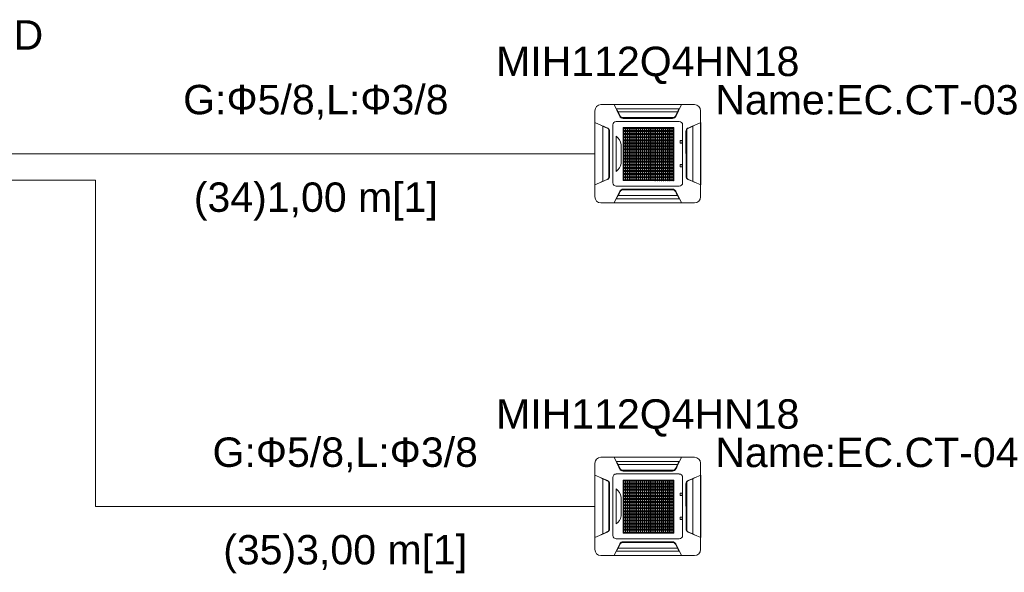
# Model space of a CAD drawing. Header units: millimetres. Extents: x -8164 to 22692, y -23804 to 1096.
# Tile 8 of 17: x 14542 to 17894, y -23804 to -21924. Entities that reach past the tile are written whole.
import ezdxf

# ---------------------------------------------------------------- set-up
doc = ezdxf.new("R2010")
doc.units = ezdxf.units.MM
for name, color, linetype, lineweight in [('CONDENSADORA_PAVIMENTO_TÉRREO_dwg', 8, 'Continuous', 18), ('EQUIPMENT', 7, 'Continuous', 18), ('PIPE_VRF', 7, 'Continuous', 18)]:
    doc.layers.add(name, color=color, linetype=linetype, lineweight=lineweight)
doc.styles.add('Arial', font='arial.ttf', dxfattribs={"height": 100})

# ---------------------------------------------------------------- blocks, each defined once
blk = doc.blocks.new('CONDENSADORA_PAVIMENTO_TÉRREO_dwg__U25-1131152-14 - FLUXOGRAMA PAVIMENTO TÉRREO')
at = {"layer": 'EQUIPMENT'}
for p, q in [((14100, -22380), (14200, -22380)), ((14459.8, -22380), (14600, -22380)), ((14459.6, -22470), (14600, -22470))]:
    blk.add_line(p, q, dxfattribs=at)
at = {"layer": 'EQUIPMENT', "flags": 128}
blk.add_lwpolyline([(14459.8, -22230), (14459.8, -22530), (14200, -22380)], close=True, dxfattribs=at)
at = {"layer": 'EQUIPMENT', "char_height": 100, "attachment_point": 2, "line_spacing_factor": 0.941778, "style": 'Arial'}
for s, insert, width in [('FQZHN-02D', (14230, -21925.5), 934.111), ('17', (14230, -22045.5), 186.088)]:
    blk.add_mtext(s, dxfattribs=dict(at, insert=insert, width=width))
blk = doc.blocks.new('CONDENSADORA_PAVIMENTO_TÉRREO_dwg-1131130-14 - FLUXOGRAMA PAVIMENTO TÉRREO')
at = {"lineweight": 18}
for p, q in [((16520.6, -22212.8), (16839.4, -22212.8)), ((16500, -22526.6), (16500, -22233.4)), ((16780.9, -22237.7), (16579.2, -22237.7)), ((16768.6, -22257), (16591.6, -22257)), ((16593.8, -22257.8), (16766.3, -22257.8)), ((16784.8, -22232.9), (16784.2, -22232.9)), ((16860.1, -22233.4), (16860.1, -22526.6)), ((16526.9, -22473.7), (16526.9, -22286.3)), ((16561.5, -22478.8), (16561.5, -22281.2)), ((16572.8, -22269.8), (16787.4, -22269.8)), ((16764.2, -22259.6), (16595.8, -22259.6)), ((16647.6, -22290.5), (16647.6, -22471.5)), ((16712.3, -22290.6), (16712.3, -22471.6)), ((16798.7, -22281.2), (16798.7, -22478.8)), ((16833.3, -22473.7), (16833.3, -22286.3)), ((16547.7, -22462.2), (16547.7, -22297.8)), ((16548.1, -22461.4), (16548.1, -22298.6)), ((16550, -22303.7), (16549.7, -22456.5)), ((16572, -22439.9), (16572, -22320.4)), ((16596.5, -22312.3), (16768.8, -22312.3)), ((16596.5, -22313.5), (16768.8, -22313.5)), ((16810.1, -22303.7), (16810.5, -22456.5)), ((16812.1, -22461.4), (16812.1, -22298.6)), ((16812.5, -22462.2), (16812.5, -22297.8)), ((16589, -22348.3), (16589, -22412.7)), ((16789.9, -22342.1), (16789.9, -22336.5)), ((16791.3, -22335.2), (16795.6, -22335.2)), ((16795.6, -22343.4), (16791.3, -22343.4)), ((16797, -22336.5), (16797, -22342.1)), ((16596.5, -22375.2), (16768.8, -22375.2)), ((16596.5, -22376.4), (16768.8, -22376.4)), ((16860, -22380), (16860.2, -22380)), ((16789.9, -22423.3), (16789.9, -22417.8)), ((16791.2, -22416.4), (16795.5, -22416.4)), ((16795.5, -22424.7), (16791.2, -22424.7)), ((16796.9, -22417.8), (16796.9, -22423.3)), ((16596.5, -22427.3), (16768.8, -22427.3)), ((16596.5, -22428.7), (16768.8, -22428.7)), ((16787.4, -22490.2), (16572.9, -22490.2)), ((16780.9, -22522.3), (16579.2, -22522.3)), ((16768.6, -22503), (16591.6, -22503)), ((16593.8, -22502.2), (16766.3, -22502.2)), ((16596.1, -22500.4), (16764.4, -22500.4)), ((16839.4, -22547.2), (16520.6, -22547.2)), ((16573.2, -22532.8), (16576.1, -22527)), ((16784.9, -22527.1), (16784.2, -22527.1)), ((16520.6, -23412.8), (16839.4, -23412.8)), ((16500, -23726.6), (16500, -23433.4)), ((16780.9, -23437.7), (16579.2, -23437.7)), ((16768.6, -23457), (16591.6, -23457)), ((16593.8, -23457.8), (16766.3, -23457.8)), ((16764.2, -23459.6), (16595.8, -23459.6)), ((16784.8, -23432.9), (16784.2, -23432.9)), ((16860.1, -23433.4), (16860.1, -23726.6)), ((16526.9, -23673.7), (16526.9, -23486.3)), ((16547.7, -23662.2), (16547.7, -23497.8)), ((16561.5, -23678.8), (16561.5, -23481.2)), ((16572.8, -23469.8), (16787.4, -23469.8)), ((16647.6, -23490.5), (16647.6, -23671.5)), ((16712.3, -23490.6), (16712.3, -23671.6)), ((16798.7, -23481.2), (16798.7, -23678.8)), ((16812.5, -23662.2), (16812.5, -23497.8)), ((16833.3, -23673.7), (16833.3, -23486.3)), ((16548.1, -23661.4), (16548.1, -23498.6)), ((16550, -23503.7), (16549.7, -23656.5)), ((16572, -23639.9), (16572, -23520.4)), ((16596.5, -23512.3), (16768.8, -23512.3)), ((16596.5, -23513.5), (16768.8, -23513.5)), ((16810.1, -23503.7), (16810.5, -23656.5)), ((16812.1, -23661.4), (16812.1, -23498.6)), ((16589, -23548.3), (16589, -23612.7)), ((16789.9, -23542.1), (16789.9, -23536.5)), ((16791.3, -23535.2), (16795.6, -23535.2)), ((16795.6, -23543.4), (16791.3, -23543.4)), ((16797, -23536.5), (16797, -23542.1)), ((16596.5, -23575.2), (16768.8, -23575.2)), ((16596.5, -23576.4), (16768.8, -23576.4)), ((16860, -23580), (16860.2, -23580)), ((16596.5, -23627.3), (16768.8, -23627.3)), ((16596.5, -23628.7), (16768.8, -23628.7)), ((16789.9, -23623.3), (16789.9, -23617.8)), ((16791.2, -23616.4), (16795.5, -23616.4)), ((16795.5, -23624.7), (16791.2, -23624.7)), ((16796.9, -23617.8), (16796.9, -23623.3)), ((16787.4, -23690.2), (16572.9, -23690.2)), ((16573.2, -23732.8), (16576.1, -23727)), ((16780.9, -23722.3), (16579.2, -23722.3)), ((16768.6, -23703), (16591.6, -23703)), ((16593.8, -23702.2), (16766.3, -23702.2)), ((16596.1, -23700.4), (16764.4, -23700.4)), ((16784.9, -23727.1), (16784.2, -23727.1)), ((16839.4, -23747.2), (16520.6, -23747.2))]:
    blk.add_line(p, q, dxfattribs=at)
at = {"lineweight": 18, "flags": 128}
for points in [[(16584.7, -22252.4), (16565.7, -22212.7), (16794.5, -22212.7), (16775.3, -22252.6)], [(16784.1, -22233), (16787, -22227.2), (16573.2, -22227.2), (16576.1, -22233)], [(16586.4, -22252), (16585.6, -22252.3), (16584.8, -22252.6), (16581.6, -22246.1), (16578.4, -22239.6), (16575.1, -22233.1), (16576.7, -22233), (16576.8, -22233), (16576.8, -22233.1), (16576.9, -22233.1), (16577, -22233.2), (16579.1, -22237.5), (16581.3, -22241.8), (16583.7, -22246.6), (16586.1, -22251.5), (16586.3, -22251.8), (16586.4, -22252), (16586.9, -22253), (16587.6, -22253.9), (16588.3, -22254.7), (16589.2, -22255.5), (16590.3, -22256.3), (16591.4, -22256.9), (16592.7, -22257.4), (16594, -22257.8), (16595.3, -22258), (16596.7, -22258.1), (16763.5, -22258.1), (16764.8, -22258.1), (16766, -22257.8), (16767.3, -22257.5), (16768.5, -22257), (16769.6, -22256.4), (16770.7, -22255.7), (16771.6, -22254.9), (16772.4, -22254), (16773.2, -22253.1), (16773.8, -22252), (16774.6, -22252.3), (16775.3, -22252.6), (16778.6, -22246.1), (16781.8, -22239.6), (16785, -22233.1), (16784.6, -22233.1), (16784.3, -22233), (16783.9, -22233), (16783.5, -22233), (16783.4, -22233), (16783.3, -22233.1), (16783.3, -22233.1), (16783.2, -22233.2), (16781, -22237.5), (16778.9, -22241.8), (16776.5, -22246.6), (16774, -22251.5), (16773.9, -22251.8), (16773.8, -22252)], [(16542.3, -22467.8), (16500, -22486.2), (16500, -22273.7), (16542.6, -22292.3)], [(16542.3, -22292.9), (16542.5, -22292.6), (16542.6, -22292.3), (16535.7, -22289.3), (16528.8, -22286.3), (16521.9, -22283.4), (16521.8, -22284), (16522, -22284), (16522.1, -22284.1), (16522.2, -22284.2), (16522.4, -22284.3), (16529, -22287.2), (16535.7, -22290.1), (16542.3, -22292.9), (16543.7, -22293.6), (16544.9, -22294.4), (16545.9, -22295.4), (16546.9, -22296.5), (16547.6, -22297.6), (16548.2, -22298.9), (16548.4, -22299.5), (16548.6, -22300.1), (16548.8, -22300.7), (16548.8, -22301.3), (16548.9, -22301.9), (16548.9, -22302.5), (16548.9, -22457.5), (16548.9, -22458.1), (16548.9, -22458.7), (16548.8, -22459.3), (16548.6, -22459.9), (16548.5, -22460.5), (16548.2, -22461.1), (16547.6, -22462.3), (16546.9, -22463.5), (16545.9, -22464.6), (16545.1, -22465.3), (16544.3, -22466), (16543.3, -22466.6), (16542.3, -22467.1), (16535.7, -22469.9), (16529, -22472.8), (16522.4, -22475.7), (16522.2, -22475.8), (16522.1, -22475.9), (16522, -22476), (16521.8, -22476), (16521.9, -22476.6), (16528.8, -22473.7)], [(16817.8, -22292.9), (16817.7, -22292.6), (16817.6, -22292.3), (16824.5, -22289.3), (16831.4, -22286.3), (16838.3, -22283.4), (16838.3, -22283.5), (16838.3, -22283.7), (16838.3, -22283.8), (16838.3, -22284), (16838.2, -22284), (16838.1, -22284.1), (16838, -22284.2), (16837.8, -22284.3), (16831.2, -22287.2), (16824.5, -22290.1), (16817.8, -22292.9), (16816.5, -22293.6), (16815.3, -22294.4), (16814.3, -22295.4), (16813.3, -22296.5), (16812.5, -22297.6), (16811.9, -22298.9), (16811.7, -22299.5), (16811.6, -22300.1), (16811.4, -22300.7), (16811.3, -22301.3), (16811.3, -22301.9), (16811.3, -22302.5), (16811.3, -22457.5), (16811.3, -22458.1), (16811.3, -22458.7), (16811.4, -22459.3), (16811.6, -22459.9), (16811.7, -22460.5), (16811.9, -22461.1), (16812.5, -22462.3), (16813.3, -22463.5), (16814.2, -22464.6), (16815, -22465.3), (16815.9, -22466), (16816.8, -22466.6), (16817.8, -22467.1), (16824.5, -22469.9), (16831.2, -22472.8), (16837.8, -22475.7), (16838, -22475.8), (16838.1, -22475.9), (16838.2, -22476), (16838.3, -22476), (16838.3, -22476.2), (16838.3, -22476.3), (16838.3, -22476.5), (16838.3, -22476.6), (16831.4, -22473.7)], [(16817.9, -22467.8), (16860.2, -22486.2), (16860.2, -22273.7), (16817.6, -22292.3)], [(16860, -22485.2), (16860, -22380), (16860, -22274.8)], [(16775.6, -22507.6), (16794.5, -22547.3), (16565.7, -22547.3), (16584.9, -22507.4), (16586.4, -22508)], [(16575.5, -22526.9), (16575.9, -22527), (16576.3, -22527), (16576.7, -22527), (16576.8, -22527), (16576.8, -22526.9), (16576.9, -22526.9), (16577, -22526.8), (16579.1, -22522.5), (16581.3, -22518.2), (16583.7, -22513.4), (16586.1, -22508.5), (16586.3, -22508.2), (16586.4, -22508), (16586.9, -22507), (16587.6, -22506.1), (16588.3, -22505.3), (16589.2, -22504.5), (16590.3, -22503.7), (16591.4, -22503.1), (16592.7, -22502.6), (16594, -22502.2), (16595.3, -22502), (16596.7, -22501.9), (16763.5, -22501.9), (16764.8, -22501.9), (16766, -22502.2), (16767.3, -22502.5), (16768.5, -22503), (16769.6, -22503.6), (16770.7, -22504.3), (16771.6, -22505.1), (16772.4, -22506), (16773.2, -22506.9), (16773.8, -22508), (16774.6, -22507.7), (16775.3, -22507.4)], [(16784.8, -22526.9), (16783.5, -22527), (16783.4, -22527), (16783.3, -22526.9), (16783.3, -22526.9), (16783.2, -22526.8), (16781, -22522.5), (16778.9, -22518.2), (16776.5, -22513.4), (16774, -22508.5), (16773.9, -22508.2), (16773.8, -22508)], [(16575.3, -22528.5), (16574.6, -22529.9), (16573.9, -22531.4), (16573.2, -22532.8), (16787, -22532.8), (16784.1, -22527), (16784.8, -22528.5)], [(16584.7, -23452.4), (16565.7, -23412.7), (16794.5, -23412.7), (16775.3, -23452.6)], [(16784.1, -23433), (16787, -23427.2), (16573.2, -23427.2), (16576.1, -23433)], [(16586.4, -23452), (16585.6, -23452.3), (16584.8, -23452.6), (16581.6, -23446.1), (16578.4, -23439.6), (16575.1, -23433.1), (16576.7, -23433), (16576.8, -23433), (16576.8, -23433.1), (16576.9, -23433.1), (16577, -23433.2), (16579.1, -23437.5), (16581.3, -23441.8), (16583.7, -23446.6), (16586.1, -23451.5), (16586.3, -23451.8), (16586.4, -23452), (16586.9, -23453), (16587.6, -23453.9), (16588.3, -23454.7), (16589.2, -23455.5), (16590.3, -23456.3), (16591.4, -23456.9), (16592.7, -23457.4), (16594, -23457.8), (16595.3, -23458), (16596.7, -23458.1), (16763.5, -23458.1), (16764.8, -23458.1), (16766, -23457.8), (16767.3, -23457.5), (16768.5, -23457), (16769.6, -23456.4), (16770.7, -23455.7), (16771.6, -23454.9), (16772.4, -23454), (16773.2, -23453.1), (16773.8, -23452), (16774.6, -23452.3), (16775.3, -23452.6), (16778.6, -23446.1), (16781.8, -23439.6), (16785, -23433.1), (16784.6, -23433.1), (16784.3, -23433), (16783.9, -23433), (16783.5, -23433), (16783.4, -23433), (16783.3, -23433.1), (16783.3, -23433.1), (16783.2, -23433.2), (16781, -23437.5), (16778.9, -23441.8), (16776.5, -23446.6), (16774, -23451.5), (16773.9, -23451.8), (16773.8, -23452)], [(16542.3, -23667.8), (16500, -23686.2), (16500, -23473.7), (16542.6, -23492.3)], [(16542.3, -23492.9), (16542.5, -23492.6), (16542.6, -23492.3), (16535.7, -23489.3), (16528.8, -23486.3), (16521.9, -23483.4), (16521.8, -23484), (16522, -23484), (16522.1, -23484.1), (16522.2, -23484.2), (16522.4, -23484.3), (16529, -23487.2), (16535.7, -23490.1), (16542.3, -23492.9), (16543.7, -23493.6), (16544.9, -23494.4), (16545.9, -23495.4), (16546.9, -23496.5), (16547.6, -23497.6), (16548.2, -23498.9), (16548.4, -23499.5), (16548.6, -23500.1), (16548.8, -23500.7), (16548.8, -23501.3), (16548.9, -23501.9), (16548.9, -23502.5), (16548.9, -23657.5), (16548.9, -23658.1), (16548.9, -23658.7), (16548.8, -23659.3), (16548.6, -23659.9), (16548.5, -23660.5), (16548.2, -23661.1), (16547.6, -23662.3), (16546.9, -23663.5), (16545.9, -23664.6), (16545.1, -23665.3), (16544.3, -23666), (16543.3, -23666.6), (16542.3, -23667.1), (16535.7, -23669.9), (16529, -23672.8), (16522.4, -23675.7), (16522.2, -23675.8), (16522.1, -23675.9), (16522, -23676), (16521.8, -23676), (16521.9, -23676.6), (16528.8, -23673.7)], [(16817.8, -23492.9), (16817.7, -23492.6), (16817.6, -23492.3), (16824.5, -23489.3), (16831.4, -23486.3), (16838.3, -23483.4), (16838.3, -23483.5), (16838.3, -23483.7), (16838.3, -23483.8), (16838.3, -23484), (16838.2, -23484), (16838.1, -23484.1), (16838, -23484.2), (16837.8, -23484.3), (16831.2, -23487.2), (16824.5, -23490.1), (16817.8, -23492.9), (16816.5, -23493.6), (16815.3, -23494.4), (16814.3, -23495.4), (16813.3, -23496.5), (16812.5, -23497.6), (16811.9, -23498.9), (16811.7, -23499.5), (16811.6, -23500.1), (16811.4, -23500.7), (16811.3, -23501.3), (16811.3, -23501.9), (16811.3, -23502.5), (16811.3, -23657.5), (16811.3, -23658.1), (16811.3, -23658.7), (16811.4, -23659.3), (16811.6, -23659.9), (16811.7, -23660.5), (16811.9, -23661.1), (16812.5, -23662.3), (16813.3, -23663.5), (16814.2, -23664.6), (16815, -23665.3), (16815.9, -23666), (16816.8, -23666.6), (16817.8, -23667.1), (16824.5, -23669.9), (16831.2, -23672.8), (16837.8, -23675.7), (16838, -23675.8), (16838.1, -23675.9), (16838.2, -23676), (16838.3, -23676), (16838.3, -23676.2), (16838.3, -23676.3), (16838.3, -23676.5), (16838.3, -23676.6), (16831.4, -23673.7)], [(16817.9, -23667.8), (16860.2, -23686.2), (16860.2, -23473.7), (16817.6, -23492.3)], [(16860, -23685.2), (16860, -23580), (16860, -23474.8)], [(16775.6, -23707.6), (16794.5, -23747.3), (16565.7, -23747.3), (16584.9, -23707.4), (16586.4, -23708)], [(16575.3, -23728.5), (16574.6, -23729.9), (16573.9, -23731.4), (16573.2, -23732.8), (16787, -23732.8), (16784.1, -23727), (16784.8, -23728.5)], [(16575.5, -23726.9), (16575.9, -23727), (16576.3, -23727), (16576.7, -23727), (16576.8, -23727), (16576.8, -23726.9), (16576.9, -23726.9), (16577, -23726.8), (16579.1, -23722.5), (16581.3, -23718.2), (16583.7, -23713.4), (16586.1, -23708.5), (16586.3, -23708.2), (16586.4, -23708), (16586.9, -23707), (16587.6, -23706.1), (16588.3, -23705.3), (16589.2, -23704.5), (16590.3, -23703.7), (16591.4, -23703.1), (16592.7, -23702.6), (16594, -23702.2), (16595.3, -23702), (16596.7, -23701.9), (16763.5, -23701.9), (16764.8, -23701.9), (16766, -23702.2), (16767.3, -23702.5), (16768.5, -23703), (16769.6, -23703.6), (16770.7, -23704.3), (16771.6, -23705.1), (16772.4, -23706), (16773.2, -23706.9), (16773.8, -23708), (16774.6, -23707.7), (16775.3, -23707.4)], [(16784.8, -23726.9), (16783.5, -23727), (16783.4, -23727), (16783.3, -23726.9), (16783.3, -23726.9), (16783.2, -23726.8), (16781, -23722.5), (16778.9, -23718.2), (16776.5, -23713.4), (16774, -23708.5), (16773.9, -23708.2), (16773.8, -23708)]]:
    blk.add_lwpolyline(points, dxfattribs=at)
for points in [[(16596.5, -22290.4), (16768.8, -22290.4), (16768.8, -22293.5), (16596.5, -22293.5)], [(16596.5, -22290.4), (16768.8, -22290.4), (16768.8, -22293.5), (16596.5, -22293.5)], [(16596.5, -22290.4), (16768.8, -22290.4), (16768.8, -22293.5), (16596.5, -22293.5)], [(16596.5, -22290.4), (16768.8, -22290.4), (16768.8, -22293.5), (16596.5, -22293.5)], [(16596.5, -22290.4), (16768.8, -22290.4), (16768.8, -22293.5), (16596.5, -22293.5)], [(16596.5, -22290.4), (16768.8, -22290.4), (16768.8, -22293.5), (16596.5, -22293.5)], [(16596.6, -22290.5), (16598.1, -22290.5), (16598.1, -22471.5), (16596.6, -22471.5)], [(16603.8, -22290.5), (16605.3, -22290.5), (16605.3, -22471.5), (16603.8, -22471.5)], [(16610.9, -22290.5), (16612.5, -22290.5), (16612.5, -22471.5), (16610.9, -22471.5)], [(16618.1, -22290.5), (16619.7, -22290.5), (16619.7, -22471.5), (16618.1, -22471.5)], [(16625.3, -22290.5), (16626.9, -22290.5), (16626.9, -22471.5), (16625.3, -22471.5)], [(16632.5, -22290.5), (16634, -22290.5), (16634, -22471.5), (16632.5, -22471.5)], [(16639.7, -22290.5), (16641.2, -22290.5), (16641.2, -22471.5), (16639.7, -22471.5)], [(16646.9, -22290.5), (16648.4, -22290.5), (16648.4, -22471.5), (16646.9, -22471.5)], [(16654, -22290.5), (16655.6, -22290.5), (16655.6, -22471.5), (16654, -22471.5)], [(16661.2, -22290.5), (16662.8, -22290.5), (16662.8, -22471.5), (16661.2, -22471.5)], [(16668.4, -22290.5), (16670, -22290.5), (16670, -22471.5), (16668.4, -22471.5)], [(16675.6, -22290.6), (16677.1, -22290.6), (16677.1, -22471.5), (16675.6, -22471.5)], [(16682.8, -22290.6), (16684.3, -22290.6), (16684.3, -22471.5), (16682.8, -22471.5)], [(16689.9, -22290.6), (16691.5, -22290.6), (16691.5, -22471.5), (16689.9, -22471.5)], [(16697.1, -22290.6), (16698.7, -22290.6), (16698.7, -22471.5), (16697.1, -22471.5)], [(16704.3, -22290.6), (16705.9, -22290.6), (16705.9, -22471.6), (16704.3, -22471.6)], [(16711.5, -22290.6), (16713, -22290.6), (16713, -22471.6), (16711.5, -22471.6)], [(16718.7, -22290.6), (16720.2, -22290.6), (16720.2, -22471.6), (16718.7, -22471.6)], [(16725.9, -22290.6), (16727.4, -22290.6), (16727.4, -22471.6), (16725.9, -22471.6)], [(16733, -22290.6), (16734.6, -22290.6), (16734.6, -22471.6), (16733, -22471.6)], [(16740.2, -22290.6), (16741.8, -22290.6), (16741.8, -22471.6), (16740.2, -22471.6)], [(16747.4, -22290.6), (16749, -22290.6), (16749, -22471.6), (16747.4, -22471.6)], [(16754.6, -22290.6), (16756.1, -22290.6), (16756.1, -22471.6), (16754.6, -22471.6)], [(16761.8, -22290.6), (16763.3, -22290.6), (16763.3, -22471.6), (16761.8, -22471.6)], [(16767.2, -22290.6), (16768.8, -22290.6), (16768.8, -22471.6), (16767.2, -22471.6)], [(16596.5, -22300.9), (16768.8, -22300.9), (16768.8, -22304), (16596.5, -22304)], [(16596.5, -22311.3), (16768.8, -22311.3), (16768.8, -22314.5), (16596.5, -22314.5)], [(16596.5, -22321.8), (16768.8, -22321.8), (16768.8, -22324.9), (16596.5, -22324.9)], [(16596.5, -22332.3), (16768.8, -22332.3), (16768.8, -22335.4), (16596.5, -22335.4)], [(16596.5, -22342.8), (16768.8, -22342.8), (16768.8, -22345.9), (16596.5, -22345.9)], [(16596.5, -22353.2), (16768.8, -22353.2), (16768.8, -22356.3), (16596.5, -22356.3)], [(16596.5, -22363.7), (16768.8, -22363.7), (16768.8, -22366.8), (16596.5, -22366.8)], [(16596.5, -22374.2), (16768.8, -22374.2), (16768.8, -22377.3), (16596.5, -22377.3)], [(16596.5, -22384.6), (16768.8, -22384.6), (16768.8, -22387.7), (16596.5, -22387.7)], [(16596.5, -22395.1), (16768.8, -22395.1), (16768.8, -22398.2), (16596.5, -22398.2)], [(16596.5, -22405.6), (16768.8, -22405.6), (16768.8, -22408.7), (16596.5, -22408.7)], [(16596.5, -22416), (16768.8, -22416), (16768.8, -22419.1), (16596.5, -22419.1)], [(16596.5, -22426.5), (16768.8, -22426.5), (16768.8, -22429.6), (16596.5, -22429.6)], [(16596.5, -22437), (16768.8, -22437), (16768.8, -22440.1), (16596.5, -22440.1)], [(16596.5, -22447.4), (16768.8, -22447.4), (16768.8, -22450.6), (16596.5, -22450.6)], [(16596.5, -22457.9), (16768.8, -22457.9), (16768.8, -22461), (16596.5, -22461)], [(16596.5, -22468.4), (16768.8, -22468.4), (16768.8, -22471.5), (16596.5, -22471.5)], [(16596.5, -23490.4), (16768.8, -23490.4), (16768.8, -23493.5), (16596.5, -23493.5)], [(16596.5, -23490.4), (16768.8, -23490.4), (16768.8, -23493.5), (16596.5, -23493.5)], [(16596.5, -23490.4), (16768.8, -23490.4), (16768.8, -23493.5), (16596.5, -23493.5)], [(16596.5, -23490.4), (16768.8, -23490.4), (16768.8, -23493.5), (16596.5, -23493.5)], [(16596.5, -23490.4), (16768.8, -23490.4), (16768.8, -23493.5), (16596.5, -23493.5)], [(16596.5, -23490.4), (16768.8, -23490.4), (16768.8, -23493.5), (16596.5, -23493.5)], [(16596.6, -23490.5), (16598.1, -23490.5), (16598.1, -23671.5), (16596.6, -23671.5)], [(16603.8, -23490.5), (16605.3, -23490.5), (16605.3, -23671.5), (16603.8, -23671.5)], [(16610.9, -23490.5), (16612.5, -23490.5), (16612.5, -23671.5), (16610.9, -23671.5)], [(16618.1, -23490.5), (16619.7, -23490.5), (16619.7, -23671.5), (16618.1, -23671.5)], [(16625.3, -23490.5), (16626.9, -23490.5), (16626.9, -23671.5), (16625.3, -23671.5)], [(16632.5, -23490.5), (16634, -23490.5), (16634, -23671.5), (16632.5, -23671.5)], [(16639.7, -23490.5), (16641.2, -23490.5), (16641.2, -23671.5), (16639.7, -23671.5)], [(16646.9, -23490.5), (16648.4, -23490.5), (16648.4, -23671.5), (16646.9, -23671.5)], [(16654, -23490.5), (16655.6, -23490.5), (16655.6, -23671.5), (16654, -23671.5)], [(16661.2, -23490.5), (16662.8, -23490.5), (16662.8, -23671.5), (16661.2, -23671.5)], [(16668.4, -23490.5), (16670, -23490.5), (16670, -23671.5), (16668.4, -23671.5)], [(16675.6, -23490.6), (16677.1, -23490.6), (16677.1, -23671.5), (16675.6, -23671.5)], [(16682.8, -23490.6), (16684.3, -23490.6), (16684.3, -23671.5), (16682.8, -23671.5)], [(16689.9, -23490.6), (16691.5, -23490.6), (16691.5, -23671.5), (16689.9, -23671.5)], [(16697.1, -23490.6), (16698.7, -23490.6), (16698.7, -23671.5), (16697.1, -23671.5)], [(16704.3, -23490.6), (16705.9, -23490.6), (16705.9, -23671.6), (16704.3, -23671.6)], [(16711.5, -23490.6), (16713, -23490.6), (16713, -23671.6), (16711.5, -23671.6)], [(16718.7, -23490.6), (16720.2, -23490.6), (16720.2, -23671.6), (16718.7, -23671.6)], [(16725.9, -23490.6), (16727.4, -23490.6), (16727.4, -23671.6), (16725.9, -23671.6)], [(16733, -23490.6), (16734.6, -23490.6), (16734.6, -23671.6), (16733, -23671.6)], [(16740.2, -23490.6), (16741.8, -23490.6), (16741.8, -23671.6), (16740.2, -23671.6)], [(16747.4, -23490.6), (16749, -23490.6), (16749, -23671.6), (16747.4, -23671.6)], [(16754.6, -23490.6), (16756.1, -23490.6), (16756.1, -23671.6), (16754.6, -23671.6)], [(16761.8, -23490.6), (16763.3, -23490.6), (16763.3, -23671.6), (16761.8, -23671.6)], [(16767.2, -23490.6), (16768.8, -23490.6), (16768.8, -23671.6), (16767.2, -23671.6)], [(16596.5, -23500.9), (16768.8, -23500.9), (16768.8, -23504), (16596.5, -23504)], [(16596.5, -23511.3), (16768.8, -23511.3), (16768.8, -23514.5), (16596.5, -23514.5)], [(16596.5, -23521.8), (16768.8, -23521.8), (16768.8, -23524.9), (16596.5, -23524.9)], [(16596.5, -23532.3), (16768.8, -23532.3), (16768.8, -23535.4), (16596.5, -23535.4)], [(16596.5, -23542.8), (16768.8, -23542.8), (16768.8, -23545.9), (16596.5, -23545.9)], [(16596.5, -23553.2), (16768.8, -23553.2), (16768.8, -23556.3), (16596.5, -23556.3)], [(16596.5, -23563.7), (16768.8, -23563.7), (16768.8, -23566.8), (16596.5, -23566.8)], [(16596.5, -23574.2), (16768.8, -23574.2), (16768.8, -23577.3), (16596.5, -23577.3)], [(16596.5, -23584.6), (16768.8, -23584.6), (16768.8, -23587.7), (16596.5, -23587.7)], [(16596.5, -23595.1), (16768.8, -23595.1), (16768.8, -23598.2), (16596.5, -23598.2)], [(16596.5, -23605.6), (16768.8, -23605.6), (16768.8, -23608.7), (16596.5, -23608.7)], [(16596.5, -23616), (16768.8, -23616), (16768.8, -23619.1), (16596.5, -23619.1)], [(16596.5, -23626.5), (16768.8, -23626.5), (16768.8, -23629.6), (16596.5, -23629.6)], [(16596.5, -23637), (16768.8, -23637), (16768.8, -23640.1), (16596.5, -23640.1)], [(16596.5, -23647.4), (16768.8, -23647.4), (16768.8, -23650.6), (16596.5, -23650.6)], [(16596.5, -23657.9), (16768.8, -23657.9), (16768.8, -23661), (16596.5, -23661)], [(16596.5, -23668.4), (16768.8, -23668.4), (16768.8, -23671.5), (16596.5, -23671.5)]]:
    blk.add_lwpolyline(points, close=True, dxfattribs=at)
at = {"lineweight": 18}
for centre, radius, start, end in [((16520.6, -22233.4), 20.6, 90, 180), ((16839.4, -22233.4), 20.6, 0, 90), ((16595.8, -22247.1), 12.4, 205.4415, 269.9695), ((16764.2, -22247.2), 12.4, 269.9695, 334.3394), ((16572.8, -22281.2), 11.3, 90, 180.0081), ((16787.4, -22281.2), 11.3, 0.0081, 90), ((16537.7, -22303.6), 12.4, 359.8823, 66.4837), ((16548.9, -22353.6), 40.4, 7.4163, 55.1536), ((16822.5, -22303.6), 12.4, 113.5163, 180.1177), ((16791.3, -22336.5), 1.38, 90, 180), ((16791.3, -22342.1), 1.38, 180, 270), ((16795.6, -22336.5), 1.38, 0, 90), ((16795.6, -22342.1), 1.38, 270, 360), ((16553.1, -22409.2), 36.1, 301.6357, 354.4493), ((16791.2, -22417.8), 1.38, 90, 180), ((16791.2, -22423.3), 1.38, 180, 270), ((16795.5, -22417.8), 1.38, 0, 90), ((16795.5, -22423.3), 1.38, 270, 0), ((16537.4, -22456.4), 12.4, 293.5433, 359.8823), ((16822.8, -22456.4), 12.4, 180.1177, 246.4567), ((16572.9, -22478.8), 11.3, 180.0081, 270), ((16787.4, -22478.8), 11.3, 270, 0.0081), ((16596.1, -22512.8), 12.4, 89.9695, 154.3394), ((16764.4, -22512.9), 12.4, 25.4415, 89.9695), ((16520.6, -22526.6), 20.6, 180, 270), ((16839.4, -22526.6), 20.6, 270, 0), ((16520.6, -23433.4), 20.6, 90, 180), ((16839.4, -23433.4), 20.6, 0, 90), ((16595.8, -23447.1), 12.4, 205.4415, 269.9695), ((16764.2, -23447.2), 12.4, 269.9695, 334.3394), ((16537.7, -23503.6), 12.4, 359.8823, 66.4837), ((16572.8, -23481.2), 11.3, 90, 180.0081), ((16787.4, -23481.2), 11.3, 0.0081, 90), ((16822.5, -23503.6), 12.4, 113.5163, 180.1177), ((16548.9, -23553.6), 40.4, 7.4163, 55.1536), ((16791.3, -23536.5), 1.38, 90, 180), ((16791.3, -23542.1), 1.38, 180, 270), ((16795.6, -23536.5), 1.38, 0, 90), ((16795.6, -23542.1), 1.38, 270, 360), ((16553.1, -23609.2), 36.1, 301.6357, 354.4493), ((16791.2, -23617.8), 1.38, 90, 180), ((16791.2, -23623.3), 1.38, 180, 270), ((16795.5, -23617.8), 1.38, 0, 90), ((16795.5, -23623.3), 1.38, 270, 0), ((16537.4, -23656.4), 12.4, 293.5433, 359.8823), ((16822.8, -23656.4), 12.4, 180.1177, 246.4567), ((16572.9, -23678.8), 11.3, 180.0081, 270), ((16787.4, -23678.8), 11.3, 270, 0.0081), ((16520.6, -23726.6), 20.6, 180, 270), ((16596.1, -23712.8), 12.4, 89.9695, 154.3394), ((16764.4, -23712.9), 12.4, 25.4415, 89.9695), ((16839.4, -23726.6), 20.6, 270, 0)]:
    blk.add_arc(centre, radius, start, end, dxfattribs=at)
at = {"layer": 'PIPE_VRF'}
blk.add_line((14600, -22380), (16500, -22380), dxfattribs=at)
at = {"layer": 'PIPE_VRF', "flags": 128}
blk.add_lwpolyline([(14600, -22470), (14800, -22470), (14800, -23580), (16500, -23580)], dxfattribs=at)
blk.add_blockref('CONDENSADORA_PAVIMENTO_TÉRREO_dwg__U25-1131152-14 - FLUXOGRAMA PAVIMENTO TÉRREO', (0, 0))
at = {"lineweight": 18, "char_height": 100, "line_spacing_factor": 0.941778, "style": 'Arial'}
for s, insert, width, attachment_point in [('MIH112Q4HN18', (16680, -22015.5), 1232.83, 2), ('Name:EC.CT-03', (16910, -22146.3), 1231.606, 1), ('MIH112Q4HN18', (16680, -23215.5), 1232.83, 2), ('Name:EC.CT-04', (16910, -23346.3), 1231.606, 1)]:
    blk.add_mtext(s, dxfattribs=dict(at, insert=insert, width=width, attachment_point=attachment_point))
at = {"layer": 'PIPE_VRF', "char_height": 100, "attachment_point": 2, "line_spacing_factor": 0.941778, "style": 'Arial'}
for s, insert, width in [('G:\\fArial|b0|i0|c204|p34|;Ф5/8,L:Ф3/8', (15550, -22145.5), 1079.798), ('(34)1,00 m[1]', (15550, -22477.6), 992.875), ('G:\\fArial|b0|i0|c204|p34|;Ф5/8,L:Ф3/8', (15650, -23345.5), 1079.798), ('(35)3,00 m[1]', (15650, -23677.6), 992.875)]:
    blk.add_mtext(s, dxfattribs=dict(at, insert=insert, width=width))

msp = doc.modelspace()

# ---------------------------------------------------------------- block references
at = {"layer": 'CONDENSADORA_PAVIMENTO_TÉRREO_dwg', "color": 7}
msp.add_blockref('CONDENSADORA_PAVIMENTO_TÉRREO_dwg-1131130-14 - FLUXOGRAMA PAVIMENTO TÉRREO', (0, 0), dxfattribs=at)

doc.saveas('drawing.dxf')
